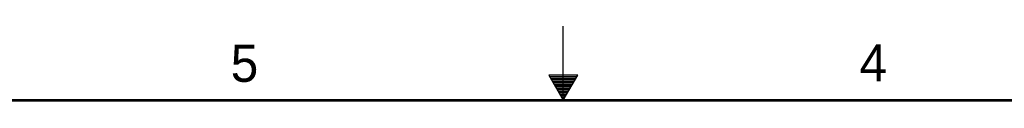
# Model space of a CAD drawing. Header units: inches. Extents: x 0 to 34, y 0 to 22.
# Tile 59 of 83: x 13.3 to 20, y 21.5 to 22. Entities that reach past the tile are written whole.
import ezdxf

# ---------------------------------------------------------------- set-up
doc = ezdxf.new("R2010")
doc.units = ezdxf.units.IN
doc.header["$LTSCALE"] = 1.87
doc.header["$MEASUREMENT"] = 0
doc.layers.get('0').update_dxf_attribs({"linetype": 'CONTINUOUS'})
doc.styles.get("Standard").update_dxf_attribs({"font": 'txt', "width": 0.8})

msp = doc.modelspace()

# ---------------------------------------------------------------- linework, layer by layer
at = {"color": 2, "linetype": 'CONTINUOUS'}
for p, q in [((17, 21.5), (17, 22)), ((16.902, 21.6697), (17, 21.5)), ((17.098, 21.6697), (16.902, 21.6697)), ((16.9076, 21.66), (17.0924, 21.66)), ((16.9134, 21.65), (17.0866, 21.65)), ((17, 21.5), (17.098, 21.6697)), ((16.9192, 21.64), (17.0808, 21.64)), ((16.925, 21.63), (17.0751, 21.63)), ((16.9307, 21.62), (17.0693, 21.62)), ((16.9365, 21.61), (17.0635, 21.61)), ((16.9423, 21.6), (17.0578, 21.6)), ((16.9481, 21.59), (17.052, 21.59)), ((16.9538, 21.58), (17.0462, 21.58)), ((16.9596, 21.57), (17.0404, 21.57)), ((16.9654, 21.56), (17.0347, 21.56)), ((16.9712, 21.55), (17.0289, 21.55)), ((16.9769, 21.54), (17.0231, 21.54)), ((16.9827, 21.53), (17.0173, 21.53)), ((16.9885, 21.52), (17.0116, 21.52)), ((16.9942, 21.51), (17.0058, 21.51))]:
    msp.add_line(p, q, dxfattribs=at)
at = {"color": 7, "linetype": 'CONTINUOUS', "const_width": 0.02}
msp.add_lwpolyline([(33.5, 21.5), (0.5, 21.5)], dxfattribs=at)

# ---------------------------------------------------------------- texts
at = {"color": 2, "linetype": 'CONTINUOUS'}
for s, p in [('5', (14.7577, 21.6247)), ('4', (18.9977, 21.6277))]:
    msp.add_text(s, height=0.25, dxfattribs=at).set_placement(p)

doc.saveas('drawing.dxf')
